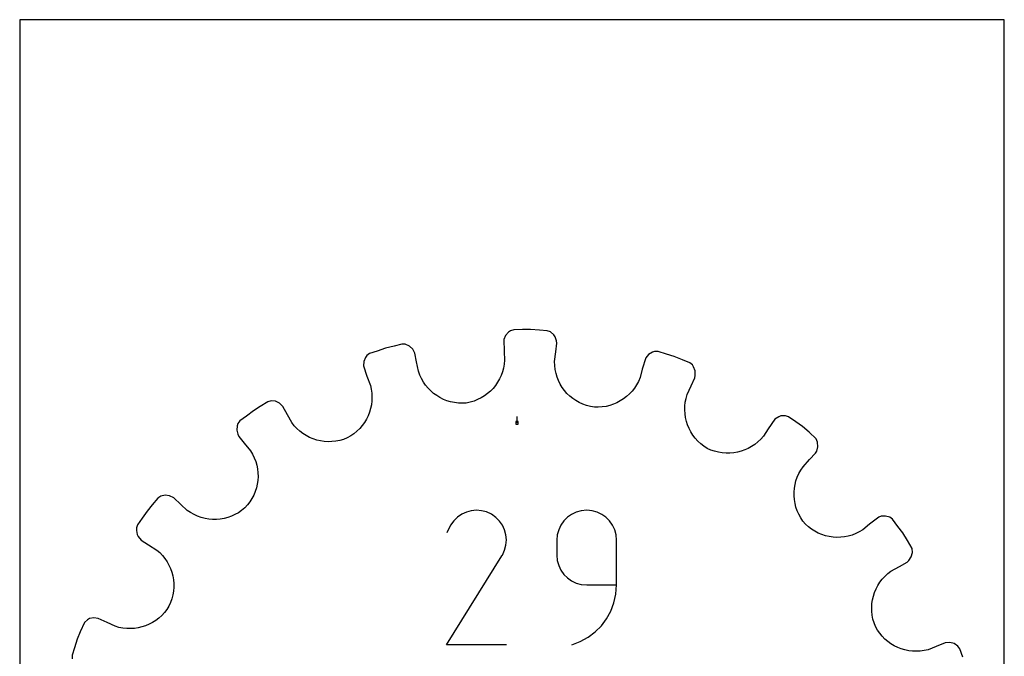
# Model space of a CAD drawing. Extents: x 0 to 216, y 0 to 279.
# Tile 2 of 2: x 0 to 216, y 140 to 279. Entities that reach past the tile are written whole.
import ezdxf

# ---------------------------------------------------------------- set-up
doc = ezdxf.new("R2010")
doc.units = 0

msp = doc.modelspace()

# ---------------------------------------------------------------- linework, layer by layer
at = {"layer": 'annotation', "color": 1}
for p, q in [((109.051908, 190.959435), (109.051908, 192.388185)), ((96.931517, 170.932057), (96.001314, 170.290613)), ((97.948251, 171.400667), (96.931517, 170.932057)), ((99.026615, 171.689974), (97.948251, 171.400667)), ((100.141707, 171.793509), (99.026615, 171.689974)), ((101.268625, 171.704804), (100.141707, 171.793509)), ((102.382469, 171.417389), (101.268625, 171.704804)), ((103.458336, 170.924796), (102.382469, 171.417389)), ((104.420584, 170.241508), (103.458336, 170.924796)), ((103.458336, 170.924796), (103.458336, 170.924796)), ((121.024084, 170.898323), (120.109896, 170.251068)), ((122.043982, 171.383658), (121.024084, 170.898323)), ((123.150928, 171.688488), (122.043982, 171.383658)), ((124.326261, 171.794228), (123.150928, 171.688488)), ((125.50403, 171.688488), (124.326261, 171.794228)), ((124.326261, 171.794228), (124.326261, 171.794228)), ((126.61227, 171.383658), (125.50403, 171.688488)), ((127.632548, 170.898323), (126.61227, 171.383658)), ((128.546432, 170.251068), (127.632548, 170.898323)), ((94.500108, 168.5151), (93.640162, 166.865484)), ((95.182544, 169.482804), (94.500108, 168.5151)), ((96.001314, 170.290613), (95.182544, 169.482804)), ((105.225128, 169.421565), (104.420584, 170.241508)), ((105.864814, 168.490099), (105.225128, 169.421565)), ((106.332487, 167.472239), (105.864814, 168.490099)), ((118.673293, 168.545134), (118.188198, 167.523626)), ((119.320079, 169.460476), (118.673293, 168.545134)), ((120.109896, 170.251068), (119.320079, 169.460476)), ((129.335488, 169.460476), (128.546432, 170.251068)), ((129.981285, 168.545134), (129.335488, 169.460476)), ((130.46539, 167.523626), (129.981285, 168.545134)), ((106.620995, 166.393114), (106.332487, 167.472239)), ((106.723184, 165.277855), (106.620995, 166.393114)), ((117.883457, 166.414536), (117.77773, 165.23645)), ((118.188198, 167.523626), (117.883457, 166.414536)), ((130.76937, 166.414536), (130.46539, 167.523626)), ((130.874793, 165.23645), (130.76937, 166.414536)), ((106.339986, 163.039452), (106.631899, 164.151591)), ((106.631899, 164.151591), (106.723184, 165.277855)), ((117.77773, 165.23645), (117.77773, 161.957561)), ((130.874793, 155.401633), (130.874793, 165.23645)), ((130.874793, 165.23645), (130.874793, 165.23645)), ((105.815787, 161.921022), (105.828017, 161.943186)), ((105.828017, 161.943186), (105.840293, 161.966568)), ((105.840293, 161.966568), (106.339986, 163.039452)), ((105.840293, 161.966568), (105.840293, 161.966568)), ((117.77773, 161.957561), (117.77773, 161.957561)), ((117.77773, 161.957561), (117.883457, 160.779539)), ((93.621669, 142.30433), (105.723784, 161.787182)), ((105.723784, 161.787182), (105.738251, 161.805084)), ((105.723784, 161.787182), (105.723784, 161.787182)), ((105.738251, 161.805084), (105.752125, 161.823139)), ((105.752125, 161.823139), (105.765497, 161.841498)), ((105.765497, 161.841498), (105.778457, 161.860313)), ((105.778457, 161.860313), (105.791098, 161.879738)), ((105.791098, 161.879738), (105.803511, 161.899923)), ((105.803511, 161.899923), (105.815787, 161.921022)), ((117.883457, 160.779539), (118.188198, 159.670619)), ((118.188198, 159.670619), (118.673293, 158.649357)), ((118.673293, 158.649357), (119.320079, 157.734306)), ((119.320079, 157.734306), (120.109896, 156.944022)), ((120.109896, 156.944022), (121.024084, 156.297058)), ((121.024084, 156.297058), (122.043982, 155.811969)), ((122.043982, 155.811969), (123.150928, 155.507309)), ((123.150928, 155.507309), (124.326261, 155.401633)), ((124.326261, 155.401633), (130.874793, 155.401633)), ((130.306686, 151.502244), (130.729806, 153.413346)), ((130.729806, 153.413346), (130.874793, 155.401633)), ((129.623197, 149.692362), (130.306686, 151.502244)), ((128.697101, 148.007732), (129.623197, 149.692362)), ((127.546162, 146.47239), (128.697101, 148.007732)), ((124.640802, 143.945703), (126.188141, 145.110369)), ((126.188141, 145.110369), (127.546162, 146.47239)), ((121.049222, 142.30457), (122.921908, 143.002425)), ((122.921908, 143.002425), (124.640802, 143.945703)), ((106.718732, 142.30433), (93.621669, 142.30433)), ((121.049222, 142.30457), (121.049222, 142.30457))]:
    msp.add_line(p, q, dxfattribs=at)
at = {"layer": 'boundary', "color": 5}
for p, q in [((106.545012, 210.139438), (106.175863, 209.229259)), ((107.194222, 210.858146), (106.545012, 210.139438)), ((107.604493, 211.173586), (107.194222, 210.858146)), ((108.316122, 211.397854), (107.604493, 211.173586)), ((110.258576, 211.418095), (108.316122, 211.397854)), ((112.007266, 211.436317), (110.258576, 211.418095)), ((113.945322, 211.304037), (112.007266, 211.436317)), ((115.690053, 211.184952), (113.945322, 211.304037)), ((116.387554, 210.920202), (115.690053, 211.184952)), ((117.131107, 210.276567), (116.387554, 210.920202)), ((117.385651, 209.82643), (117.131107, 210.276567)), ((117.69311, 208.948835), (117.385651, 209.82643)), ((80.224227, 207.338126), (78.383087, 206.718902)), ((82.108152, 207.811476), (80.224227, 207.338126)), ((83.804152, 208.237609), (82.108152, 207.811476)), ((84.549344, 208.200872), (83.804152, 208.237609)), ((85.455806, 207.818905), (84.549344, 208.200872)), ((86.179901, 207.154709), (85.455806, 207.818905)), ((106.175863, 209.229259), (106.203348, 206.635111)), ((117.55012, 206.519405), (117.780093, 208.424134)), ((117.780093, 208.424134), (117.69311, 208.948835)), ((75.825435, 205.301198), (75.429884, 204.416972)), ((76.118312, 205.728022), (75.825435, 205.301198)), ((76.725604, 206.161447), (76.118312, 205.728022)), ((78.383087, 206.718902), (76.725604, 206.161447)), ((86.645235, 206.25765), (86.179901, 207.154709)), ((87.015087, 204.375091), (86.645235, 206.25765)), ((106.203348, 206.635111), (106.323076, 204.720204)), ((117.294664, 204.403622), (117.55012, 206.519405)), ((137.273007, 205.214795), (136.497657, 202.73932)), ((137.905415, 205.966424), (137.273007, 205.214795)), ((138.745192, 206.449673), (137.905415, 205.966424)), ((139.232808, 206.622774), (138.745192, 206.449673)), ((139.978733, 206.61607), (139.232808, 206.622774)), ((141.832419, 206.035101), (139.978733, 206.61607)), ((143.501194, 205.512085), (141.832419, 206.035101)), ((145.303551, 204.787435), (143.501194, 205.512085)), ((75.429884, 204.416972), (75.360052, 203.437311)), ((75.360052, 203.437311), (76.109664, 201.176493)), ((87.42592, 202.283934), (87.015087, 204.375091)), ((106.090444, 202.990462), (105.866359, 202.162041)), ((106.243507, 203.844001), (106.090444, 202.990462)), ((106.323076, 204.720204), (106.243507, 203.844001)), ((117.32299, 203.523994), (117.294664, 204.403622)), ((117.426487, 202.662624), (117.32299, 203.523994)), ((146.926119, 204.135072), (145.303551, 204.787435)), ((147.507544, 203.667504), (146.926119, 204.135072)), ((147.775152, 203.224642), (147.507544, 203.667504)), ((148.108625, 202.36959), (147.775152, 203.224642)), ((76.109664, 201.176493), (76.893435, 199.194721)), ((87.724566, 201.455901), (87.42592, 202.283934)), ((88.089232, 200.668622), (87.724566, 201.455901)), ((105.574811, 201.362871), (105.218923, 200.596582)), ((105.866359, 202.162041), (105.574811, 201.362871)), ((117.601724, 201.822147), (117.426487, 202.662624)), ((117.846497, 201.007576), (117.601724, 201.822147)), ((118.157486, 200.221479), (117.846497, 201.007576)), ((136.019756, 200.881051), (135.673375, 200.072294)), ((136.497657, 202.73932), (136.019756, 200.881051)), ((147.253239, 199.122782), (148.060645, 200.863343)), ((148.060645, 200.863343), (148.14, 201.389228)), ((148.14, 201.389228), (148.108625, 202.36959)), ((76.893435, 199.194721), (77.088701, 198.336764)), ((88.515598, 199.923697), (88.089232, 200.668622)), ((89.000158, 199.224561), (88.515598, 199.923697)), ((89.538986, 198.573365), (89.000158, 199.224561)), ((104.325491, 199.174671), (103.794619, 198.526812)), ((104.801492, 199.866205), (104.325491, 199.174671)), ((105.218923, 200.596582), (104.801492, 199.866205)), ((118.532056, 199.468344), (118.157486, 200.221479)), ((118.967004, 198.750674), (118.532056, 199.468344)), ((119.4599, 198.073614), (118.967004, 198.750674)), ((135.263902, 199.307895), (134.794733, 198.589055)), ((135.673375, 200.072294), (135.263902, 199.307895)), ((146.356367, 197.189357), (147.253239, 199.122782)), ((77.088701, 198.336764), (77.206496, 197.477615)), ((77.206496, 197.477615), (77.249395, 196.620602)), ((77.249395, 196.620602), (77.219199, 195.770446)), ((90.12785, 197.972416), (89.538986, 198.573365)), ((90.763228, 197.424411), (90.12785, 197.972416)), ((91.441083, 196.932293), (90.763228, 197.424411)), ((92.15788, 196.498775), (91.441083, 196.932293)), ((92.909261, 196.125478), (92.15788, 196.498775)), ((101.901648, 196.875929), (101.18117, 196.435134)), ((102.579768, 197.374097), (101.901648, 196.875929)), ((103.211741, 197.92563), (102.579768, 197.374097)), ((103.794619, 198.526812), (103.211741, 197.92563)), ((120.007099, 197.43914), (119.4599, 198.073614)), ((120.606576, 196.852169), (120.007099, 197.43914)), ((121.255047, 196.316021), (120.606576, 196.852169)), ((133.072441, 196.734603), (132.406432, 196.224489)), ((133.695131, 197.300332), (133.072441, 196.734603)), ((134.270592, 197.919264), (133.695131, 197.300332)), ((134.794733, 198.589055), (134.270592, 197.919264)), ((146.111535, 196.344123), (146.356367, 197.189357)), ((52.744313, 194.548966), (51.262817, 193.619764)), ((54.389967, 195.58113), (52.744313, 194.548966)), ((55.109992, 195.77677), (54.389967, 195.58113)), ((56.089866, 195.693421), (55.109992, 195.77677)), ((56.983635, 195.285447), (56.089866, 195.693421)), ((57.703574, 194.576059), (56.983635, 195.285447)), ((58.740575, 192.714118), (57.703574, 194.576059)), ((77.117477, 194.931371), (76.946492, 194.107555)), ((77.219199, 195.770446), (77.117477, 194.931371)), ((93.691575, 195.815903), (92.909261, 196.125478)), ((94.501037, 195.572138), (93.691575, 195.815903)), ((95.333662, 195.397105), (94.501037, 195.572138)), ((96.18587, 195.293528), (95.333662, 195.397105)), ((97.053169, 195.263094), (96.18587, 195.293528)), ((97.931842, 195.308602), (97.053169, 195.263094)), ((98.792984, 195.487691), (97.931842, 195.308602)), ((99.623717, 195.737397), (98.792984, 195.487691)), ((100.42075, 196.054204), (99.623717, 195.737397)), ((101.18117, 196.435134), (100.42075, 196.054204)), ((121.949462, 195.833881), (121.255047, 196.316021)), ((122.687233, 195.410206), (121.949462, 195.833881)), ((123.465423, 195.04811), (122.687233, 195.410206)), ((124.281137, 194.751484), (123.465423, 195.04811)), ((125.131199, 194.523565), (124.281137, 194.751484)), ((126.005058, 194.427176), (125.131199, 194.523565)), ((126.872354, 194.408158), (126.005058, 194.427176)), ((127.728247, 194.463069), (126.872354, 194.408158)), ((128.569029, 194.590141), (127.728247, 194.463069)), ((129.390723, 194.78697), (128.569029, 194.590141)), ((130.189483, 195.05111), (129.390723, 194.78697)), ((130.960979, 195.380345), (130.189483, 195.05111)), ((131.701365, 195.772231), (130.960979, 195.380345)), ((132.406432, 196.224489), (131.701365, 195.772231)), ((145.832034, 193.789533), (145.850903, 194.639571)), ((145.850903, 194.639571), (145.943548, 195.492653)), ((145.943548, 195.492653), (146.111535, 196.344123)), ((49.703247, 192.461618), (48.299248, 191.418999)), ((51.262817, 193.619764), (49.703247, 192.461618)), ((59.674132, 191.03791), (58.740575, 192.714118)), ((76.402603, 192.523325), (76.034136, 191.771058)), ((76.70723, 193.303555), (76.402603, 192.523325)), ((76.946492, 194.107555), (76.70723, 193.303555)), ((145.885033, 192.945867), (145.832034, 193.789533)), ((146.008105, 192.113358), (145.885033, 192.945867)), ((166.441541, 192.307016), (165.6078, 191.787557)), ((166.923699, 192.494306), (166.441541, 192.307016)), ((167.906655, 192.520868), (166.923699, 192.494306)), ((168.614142, 192.284138), (167.906655, 192.520868)), ((170.197514, 191.158732), (168.614142, 192.284138)), ((47.7089, 190.323041), (47.606067, 189.359841)), ((47.85525, 190.819445), (47.7089, 190.323041)), ((48.299248, 191.418999), (47.85525, 190.819445)), ((60.214079, 190.342969), (59.674132, 191.03791)), ((60.804286, 189.706601), (60.214079, 190.342969)), ((75.112388, 190.368189), (74.563587, 189.725799)), ((75.603526, 191.051223), (75.112388, 190.368189)), ((76.034136, 191.771058), (75.603526, 191.051223)), ((146.200151, 191.296406), (146.008105, 192.113358)), ((146.459647, 190.500415), (146.200151, 191.296406)), ((146.784344, 189.728123), (146.459647, 190.500415)), ((165.6078, 191.787557), (164.105275, 189.672615)), ((171.622941, 190.145588), (170.197514, 191.158732)), ((173.11312, 188.899378), (171.622941, 190.145588)), ((47.606067, 189.359841), (47.821342, 188.455208)), ((47.821342, 188.455208), (48.031551, 187.96665)), ((48.031551, 187.96665), (49.253911, 186.487896)), ((61.43959, 189.130487), (60.804286, 189.706601)), ((62.116419, 188.615049), (61.43959, 189.130487)), ((62.830319, 188.161894), (62.116419, 188.615049)), ((63.575996, 187.772464), (62.830319, 188.161894)), ((72.584907, 188.087059), (71.821637, 187.650787)), ((73.297589, 188.581103), (72.584907, 188.087059)), ((73.958088, 189.128608), (73.297589, 188.581103)), ((74.563587, 189.725799), (73.958088, 189.128608)), ((147.172794, 188.984145), (146.784344, 189.728123)), ((147.624015, 188.274311), (147.172794, 188.984145)), ((148.135382, 187.60085), (147.624015, 188.274311)), ((163.076547, 188.05299), (162.497432, 187.391177)), ((164.105275, 189.672615), (163.076547, 188.05299)), ((174.669646, 187.449032), (173.11312, 188.899378)), ((49.253911, 186.487896), (50.611716, 184.845287)), ((64.349559, 187.447972), (63.575996, 187.772464)), ((65.146261, 187.189493), (64.349559, 187.447972)), ((65.962164, 186.998192), (65.146261, 187.189493)), ((66.79205, 186.875624), (65.962164, 186.998192)), ((67.631921, 186.82283), (66.79205, 186.875624)), ((68.477194, 186.841175), (67.631921, 186.82283)), ((69.323213, 186.931912), (68.477194, 186.841175)), ((70.165423, 187.09639), (69.323213, 186.931912)), ((70.999776, 187.335602), (70.165423, 187.09639)), ((71.821637, 187.650787), (70.999776, 187.335602)), ((148.706239, 186.970191), (148.135382, 187.60085)), ((149.334271, 186.385111), (148.706239, 186.970191)), ((150.018275, 185.850843), (149.334271, 186.385111)), ((150.756308, 185.371492), (150.018275, 185.850843)), ((160.498024, 185.777157), (159.759327, 185.36609)), ((161.203495, 186.252016), (160.498024, 185.777157)), ((161.871679, 186.790609), (161.203495, 186.252016)), ((162.497432, 187.391177), (161.871679, 186.790609)), ((174.969159, 186.699746), (174.669646, 187.449032)), ((174.760564, 184.790938), (175.033698, 185.733014)), ((175.033698, 185.733014), (174.969159, 186.699746)), ((50.611716, 184.845287), (51.062288, 184.089799)), ((51.062288, 184.089799), (51.440379, 183.308875)), ((151.558063, 185.010226), (150.756308, 185.371492)), ((152.37652, 184.723508), (151.558063, 185.010226)), ((153.207592, 184.511286), (152.37652, 184.723508)), ((154.04656, 184.372344), (153.207592, 184.511286)), ((154.889092, 184.305998), (154.04656, 184.372344)), ((155.730328, 184.310351), (154.889092, 184.305998)), ((156.565679, 184.384857), (155.730328, 184.310351)), ((157.390912, 184.528789), (156.565679, 184.384857)), ((158.201179, 184.740999), (157.390912, 184.528789)), ((158.992435, 185.02064), (158.201179, 184.740999)), ((159.759327, 185.36609), (158.992435, 185.02064)), ((173.217026, 182.909687), (174.522765, 184.315602)), ((174.522765, 184.315602), (174.760564, 184.790938)), ((51.440379, 183.308875), (51.746197, 182.50704)), ((51.746197, 182.50704), (51.980095, 181.68913)), ((51.980095, 181.68913), (52.14236, 180.85985)), ((171.766604, 181.347989), (173.217026, 182.909687)), ((52.14236, 180.85985), (52.233898, 180.023652)), ((52.233898, 180.023652), (52.255493, 179.184748)), ((170.497969, 179.079064), (170.849803, 179.862019)), ((170.849803, 179.862019), (171.272658, 180.619865)), ((171.272658, 180.619865), (171.766604, 181.347989)), ((52.08869, 177.519372), (51.901353, 176.701825)), ((52.206462, 178.348833), (52.08869, 177.519372)), ((52.255493, 179.184748), (52.206462, 178.348833)), ((169.866621, 176.627724), (170.006508, 177.457283)), ((170.006508, 177.457283), (170.217047, 178.276372)), ((170.217047, 178.276372), (170.497969, 179.079064)), ((31.907935, 175.086862), (30.950468, 174.863197)), ((32.884959, 174.974642), (31.907935, 175.086862)), ((33.788215, 174.522765), (32.884959, 174.974642)), ((51.322111, 175.119719), (50.930227, 174.364959)), ((51.645306, 175.900526), (51.322111, 175.119719)), ((51.901353, 176.701825), (51.645306, 175.900526)), ((169.797064, 175.791699), (169.866621, 176.627724)), ((169.797405, 174.953986), (169.797064, 175.791699)), ((169.867577, 174.119191), (169.797405, 174.953986)), ((29.080127, 172.964471), (27.958229, 171.622941)), ((30.326337, 174.454649), (29.080127, 172.964471)), ((30.950468, 174.863197), (30.326337, 174.454649)), ((35.349913, 173.072343), (33.788215, 174.522765)), ((36.755828, 171.766603), (35.349913, 173.072343)), ((49.94632, 172.949963), (49.354915, 172.299203)), ((50.471737, 173.640048), (49.94632, 172.949963)), ((50.930227, 174.364959), (50.471737, 173.640048)), ((170.007506, 173.29192), (169.867577, 174.119191)), ((170.217152, 172.477525), (170.007506, 173.29192)), ((27.958229, 171.622941), (26.832823, 170.039569)), ((37.483951, 171.272658), (36.755828, 171.766603)), ((38.241798, 170.849803), (37.483951, 171.272658)), ((39.024753, 170.497968), (38.241798, 170.849803)), ((47.200886, 170.843532), (46.424386, 170.495801)), ((47.951785, 171.259943), (47.200886, 170.843532)), ((48.671176, 171.745375), (47.951785, 171.259943)), ((49.354915, 172.299203), (48.671176, 171.745375)), ((170.495802, 171.679431), (170.217152, 172.477525)), ((170.843532, 170.902931), (170.495802, 171.679431)), ((171.259943, 170.152032), (170.843532, 170.902931)), ((25.819678, 168.614142), (25.582949, 167.906655)), ((26.832823, 170.039569), (25.819678, 168.614142)), ((39.827445, 170.217047), (39.024753, 170.497968)), ((40.646533, 170.006509), (39.827445, 170.217047)), ((41.476092, 169.866621), (40.646533, 170.006509)), ((42.312118, 169.797065), (41.476092, 169.866621)), ((43.14983, 169.797405), (42.312118, 169.797065)), ((43.984626, 169.867576), (43.14983, 169.797405)), ((44.811897, 170.007507), (43.984626, 169.867576)), ((45.626292, 170.217152), (44.811897, 170.007507)), ((46.424386, 170.495801), (45.626292, 170.217152)), ((171.745375, 169.432641), (171.259943, 170.152032)), ((172.299203, 168.748902), (171.745375, 169.432641)), ((172.949963, 168.157497), (172.299203, 168.748902)), ((186.324042, 168.714461), (184.845287, 167.492101)), ((188.406473, 170.261507), (186.324042, 168.714461)), ((188.895032, 170.471716), (188.406473, 170.261507)), ((189.876155, 170.526669), (188.895032, 170.471716)), ((190.819445, 170.248567), (189.876155, 170.526669)), ((191.419, 169.804569), (190.819445, 170.248567)), ((192.577145, 168.244999), (191.419, 169.804569)), ((25.582949, 167.906655), (25.596927, 167.389377)), ((25.596927, 167.389377), (25.778118, 166.489637)), ((25.778118, 166.489637), (25.965408, 166.007478)), ((173.640049, 167.632079), (172.949963, 168.157497)), ((174.364959, 167.17359), (173.640049, 167.632079)), ((175.119719, 166.781706), (174.364959, 167.17359)), ((175.900526, 166.458511), (175.119719, 166.781706)), ((176.701825, 166.202464), (175.900526, 166.458511)), ((182.50704, 166.35762), (181.689129, 166.123722)), ((183.308875, 166.663438), (182.50704, 166.35762)), ((184.089799, 167.041529), (183.308875, 166.663438)), ((184.845287, 167.492101), (184.089799, 167.041529)), ((193.619764, 166.841), (192.577145, 168.244999)), ((194.651927, 165.195346), (193.619764, 166.841)), ((25.965408, 166.007478), (26.632114, 165.247991)), ((26.632114, 165.247991), (28.251739, 164.219264)), ((28.251739, 164.219264), (30.050827, 163.076547)), ((177.519372, 166.015127), (176.701825, 166.202464)), ((178.348833, 165.897355), (177.519372, 166.015127)), ((179.184749, 165.848324), (178.348833, 165.897355)), ((180.023652, 165.869919), (179.184749, 165.848324)), ((180.85985, 165.961457), (180.023652, 165.869919)), ((181.689129, 166.123722), (180.85985, 165.961457)), ((195.673815, 163.372736), (194.651927, 165.195346)), ((30.050827, 163.076547), (30.71264, 162.497432)), ((30.71264, 162.497432), (31.313208, 161.871679)), ((195.500142, 161.590525), (195.737283, 162.529606)), ((195.737283, 162.529606), (195.673815, 163.372736)), ((31.313208, 161.871679), (31.851801, 161.203495)), ((31.851801, 161.203495), (32.32666, 160.498024)), ((32.32666, 160.498024), (32.737727, 159.759327)), ((192.899851, 159.466686), (194.576059, 160.400243)), ((194.576059, 160.400243), (194.949372, 160.779108)), ((194.949372, 160.779108), (195.500142, 161.590525)), ((32.737727, 159.759327), (33.083177, 158.992435)), ((33.083177, 158.992435), (33.362818, 158.201179)), ((33.362818, 158.201179), (33.575028, 157.390912)), ((189.706602, 157.299531), (190.342969, 157.889738)), ((190.342969, 157.889738), (191.03791, 158.429685)), ((191.03791, 158.429685), (192.899851, 159.466686)), ((33.575028, 157.390912), (33.718959, 156.565679)), ((33.718959, 156.565679), (33.793466, 155.730328)), ((33.793466, 155.730328), (33.797819, 154.889093)), ((188.161894, 155.273498), (188.615049, 155.987397)), ((188.615049, 155.987397), (189.130488, 156.664227)), ((189.130488, 156.664227), (189.706602, 157.299531)), ((33.731473, 154.04656), (33.592531, 153.207592)), ((33.797819, 154.889093), (33.731473, 154.04656)), ((187.189493, 152.957555), (187.447972, 153.754257)), ((187.447972, 153.754257), (187.772464, 154.527821)), ((187.772464, 154.527821), (188.161894, 155.273498)), ((33.09359, 151.558063), (32.732325, 150.756308)), ((33.380309, 152.37652), (33.09359, 151.558063)), ((33.592531, 153.207592), (33.380309, 152.37652)), ((186.82283, 150.471896), (186.875624, 151.311767)), ((186.875624, 151.311767), (186.998193, 152.141653)), ((186.998193, 152.141653), (187.189493, 152.957555)), ((31.718706, 149.334271), (31.133627, 148.706239)), ((32.252974, 150.018275), (31.718706, 149.334271)), ((32.732325, 150.756308), (32.252974, 150.018275)), ((186.841176, 149.626623), (186.82283, 150.471896)), ((186.931912, 148.780603), (186.841176, 149.626623)), ((14.190257, 147.201571), (13.244096, 145.123762)), ((14.834998, 147.748458), (14.190257, 147.201571)), ((15.277859, 148.016066), (14.834998, 147.748458)), ((16.241163, 148.211439), (15.277859, 148.016066)), ((17.240474, 148.060645), (16.241163, 148.211439)), ((19.173899, 147.163773), (17.240474, 148.060645)), ((20.91446, 146.356367), (19.173899, 147.163773)), ((29.119672, 147.172795), (28.375694, 146.784345)), ((29.829506, 147.624015), (29.119672, 147.172795)), ((30.502967, 148.135381), (29.829506, 147.624015)), ((31.133627, 148.706239), (30.502967, 148.135381)), ((187.096389, 147.938394), (186.931912, 148.780603)), ((187.335602, 147.104041), (187.096389, 147.938394)), ((187.650787, 146.28218), (187.335602, 147.104041)), ((13.244096, 145.123762), (12.591732, 143.501194)), ((21.759694, 146.111535), (20.91446, 146.356367)), ((22.611164, 145.943549), (21.759694, 146.111535)), ((23.464246, 145.850902), (22.611164, 145.943549)), ((24.314283, 145.832034), (23.464246, 145.850902)), ((25.157949, 145.885034), (24.314283, 145.832034)), ((25.990459, 146.008105), (25.157949, 145.885034)), ((26.80741, 146.200152), (25.990459, 146.008105)), ((27.603402, 146.459647), (26.80741, 146.200152)), ((28.375694, 146.784345), (27.603402, 146.459647)), ((188.087059, 145.51891), (187.650787, 146.28218)), ((188.581103, 144.806228), (188.087059, 145.51891)), ((189.128608, 144.145729), (188.581103, 144.806228)), ((12.591732, 143.501194), (12.010763, 141.647509)), ((189.725799, 143.54023), (189.128608, 144.145729)), ((190.368189, 142.991429), (189.725799, 143.54023)), ((191.051223, 142.50029), (190.368189, 142.991429)), ((191.771059, 142.069681), (191.051223, 142.50029)), ((202.960579, 142.699741), (200.978807, 141.91597)), ((203.966868, 142.792666), (202.960579, 142.699741)), ((204.916951, 142.542044), (203.966868, 142.792666)), ((205.728022, 141.985505), (204.916951, 142.542044)), ((12.010763, 141.647509), (11.487747, 139.978734)), ((192.523326, 141.701214), (191.771059, 142.069681)), ((193.303555, 141.396587), (192.523326, 141.701214)), ((194.107555, 141.157325), (193.303555, 141.396587)), ((194.931371, 140.98634), (194.107555, 141.157325)), ((195.770446, 140.884618), (194.931371, 140.98634)), ((196.620602, 140.854422), (195.770446, 140.884618)), ((197.477615, 140.897321), (196.620602, 140.854422)), ((198.336763, 141.015115), (197.477615, 140.897321)), ((199.19472, 141.210382), (198.336763, 141.015115)), ((200.978807, 141.91597), (199.19472, 141.210382)), ((206.161447, 141.378212), (205.728022, 141.985505)), ((206.780671, 139.537072), (206.161447, 141.378212)), ((11.487747, 139.978734), (11.481042, 139.232808))]:
    msp.add_line(p, q, dxfattribs=at)
at = {"layer": 'frame', "color": 5}
for p, q in [((215.9, 279.4), (0, 279.4)), ((0, 279.4), (0, 0)), ((215.9, 0), (215.9, 279.4))]:
    msp.add_line(p, q, dxfattribs=at)
at = {"layer": 'hole', "color": 5}
for p, q in [((109.337658, 191.245185), (108.766158, 191.245185)), ((108.766158, 191.245185), (108.766158, 190.673685)), ((108.766158, 190.673685), (109.337658, 190.673685)), ((109.337658, 190.673685), (109.337658, 191.245185))]:
    msp.add_line(p, q, dxfattribs=at)

doc.saveas('drawing.dxf')
